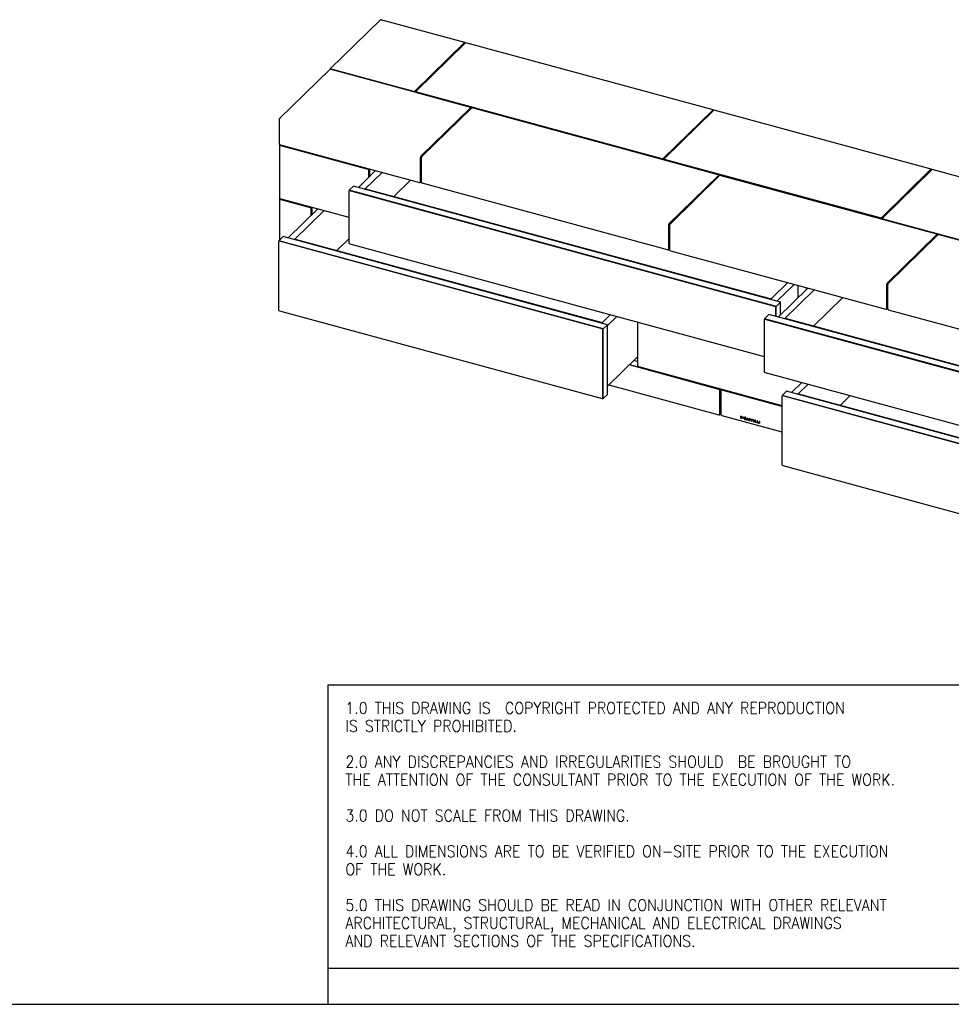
# Model space of a CAD drawing. Header units: millimetres. Extents: x -2 to 6148, y 8 to 4313.
# Tile 2 of 4: x 3224 to 5150, y 8 to 2044. Entities that reach past the tile are written whole.
import ezdxf

# ---------------------------------------------------------------- set-up
doc = ezdxf.new("R2010")
doc.units = ezdxf.units.MM
doc.header["$LTSCALE"] = 15
doc.linetypes.add('SLD-Solido', pattern=[0])
doc.layers.add('NOTE', color=3, linetype='SLD-Solido')
doc.layers.add('SCHIZZI', color=9, linetype='Continuous')
doc.styles.add('SLDTEXTSTYLE1', font='romans__.ttf', dxfattribs={"width": 0.893})

msp = doc.modelspace()

# ---------------------------------------------------------------- linework, layer by layer
for p, q in [((3970.02, 2043.25), (3866.29, 1942)), ((4144.38, 1996.58), (3971.03, 2043.69)), ((4041.3, 1896.26), (4143.86, 1996.36)), ((4041.3, 1895.4), (4143.86, 1995.5)), ((4146.07, 1995.76), (4043.51, 1895.66)), ((4144.33, 1995.1), (4144.33, 1994.43)), ((4144.79, 1995.56), (4144.79, 1994.51)), ((4657.35, 1857.16), (4146.59, 1995.97)), ((4144.63, 1994.35), (4143.1, 1994.76)), ((3865.12, 1940.86), (3761.39, 1839.61)), ((4155.06, 1862.72), (3866.52, 1941.14)), ((3867.69, 1942.28), (4038.6, 1895.83)), ((3867.69, 1941.42), (4038.6, 1894.97)), ((3868.49, 1941.21), (3868.01, 1940.74)), ((4043.28, 1895.18), (4043.28, 1894.32)), ((4044.35, 1894.27), (4551.56, 1756.42)), ((4044.35, 1893.41), (4551.56, 1755.56)), ((4053.34, 1761.23), (4155.9, 1861.33)), ((4053.34, 1760.38), (4155.9, 1860.47)), ((4158.11, 1860.73), (4055.55, 1760.63)), ((4156.13, 1860.96), (4156.13, 1861.81)), ((4668.02, 1723.31), (4160.81, 1861.16)), ((4554.27, 1756.85), (4656.82, 1856.95)), ((4554.27, 1755.99), (4656.82, 1856.09)), ((4556.48, 1756.25), (4659.03, 1856.35)), ((4657.59, 1854.94), (4656.07, 1855.35)), ((4657.29, 1855.02), (4657.29, 1855.69)), ((4657.76, 1855.1), (4657.76, 1856.14)), ((5108.4, 1734.58), (4659.56, 1856.56)), ((3760.33, 1837.99), (3760.33, 1785.92)), ((3760.33, 1785.92), (4050.64, 1707.02)), ((3761.03, 1784.2), (3761.03, 1674.92)), ((3762.05, 1785.45), (3761.26, 1784.68)), ((3944.51, 1733.72), (3762.1, 1783.29)), ((3762.93, 1785.21), (3762.15, 1784.44)), ((3944.97, 1734.17), (3762.56, 1783.75)), ((3763.06, 1785.17), (3763.06, 1783.61)), ((4052.41, 1708.25), (4052.41, 1758.61)), ((4052.87, 1708.71), (4052.87, 1759.06)), ((4054.62, 1707.65), (4054.62, 1758.01)), ((4556.25, 1755.77), (4556.25, 1754.91)), ((5002.62, 1633.83), (4557.31, 1754.86)), ((5002.62, 1632.98), (4557.31, 1754)), ((3960.07, 1731.63), (3924.42, 1696.83)), ((3946.28, 1718.16), (3946.28, 1731.52)), ((3946.74, 1718.62), (3946.74, 1731.98)), ((3947.2, 1735.13), (3947.2, 1719.06)), ((5107.87, 1734.36), (5005.32, 1634.26)), ((5107.87, 1733.5), (5005.32, 1633.41)), ((5110.09, 1733.76), (5007.53, 1633.66)), ((5108.64, 1732.35), (5107.12, 1732.77)), ((5108.34, 1733.1), (5108.34, 1732.43)), ((5108.81, 1733.56), (5108.81, 1732.51)), ((5621.36, 1595.16), (5110.61, 1733.98)), ((3973.34, 1728.02), (3937.69, 1693.23)), ((3997.92, 1678.3), (4032.42, 1711.97)), ((4566.3, 1621.82), (4668.86, 1721.92)), ((4566.3, 1620.96), (4668.86, 1721.06)), ((4568.51, 1621.22), (4671.07, 1721.32)), ((4669.09, 1721.54), (4669.09, 1722.4)), ((4673.77, 1721.75), (5119.08, 1600.72)), ((3905.43, 1689.97), (3904.96, 1689.52)), ((3914.16, 1699.62), (3905.29, 1690.97)), ((4787.94, 1451.08), (3905.29, 1690.97)), ((3905.29, 1690.97), (3905.29, 1689.84)), ((4785.47, 1450.88), (3906.36, 1689.8)), ((4785.94, 1451.33), (3906.83, 1690.26)), ((4796.81, 1459.73), (3914.16, 1699.62)), ((3937.69, 1693.23), (3938.85, 1694.36)), ((3938.85, 1694.36), (4777.28, 1466.49)), ((4054.99, 1706.49), (4052.03, 1707.3)), ((4052.04, 1707.3), (4052.5, 1707.75)), ((4563.6, 1567.6), (4056.39, 1705.45)), ((3761.03, 1672.77), (3761.03, 1587.71)), ((3761.26, 1673.25), (3762.05, 1674.02)), ((3762.1, 1674), (3904.59, 1635.28)), ((3825.11, 1654.74), (3762.1, 1671.86)), ((3762.15, 1673.01), (3762.93, 1673.78)), ((3825.58, 1655.19), (3762.56, 1672.32)), ((3763.06, 1673.74), (3763.06, 1672.18)), ((3904.59, 1688.57), (3904.59, 1582.28)), ((3840.68, 1652.65), (3779.12, 1592.57)), ((3853.94, 1649.04), (3792.39, 1588.96)), ((3826.88, 1639.18), (3826.88, 1652.54)), ((3827.35, 1639.64), (3827.35, 1653)), ((3827.8, 1656.15), (3827.8, 1640.08)), ((5007.3, 1633.18), (5007.3, 1632.32)), ((5008.37, 1632.27), (5515.58, 1494.42)), ((5008.37, 1631.41), (5515.58, 1493.56)), ((4565.37, 1619.2), (4565.37, 1568.84)), ((4565.84, 1619.65), (4565.84, 1569.29)), ((4567.58, 1618.6), (4567.58, 1568.24)), ((3768.86, 1595.35), (3759.99, 1586.7)), ((4439.25, 1413.16), (3768.86, 1595.35)), ((3792.39, 1588.96), (3793.55, 1590.09)), ((3793.55, 1590.09), (4428.56, 1417.51)), ((3880.1, 1566.57), (3904.59, 1590.47)), ((5119.91, 1599.33), (5017.36, 1499.24)), ((5119.91, 1598.48), (5017.36, 1498.38)), ((5122.12, 1598.73), (5019.57, 1498.63)), ((5120.14, 1598.96), (5120.14, 1599.81)), ((5632.04, 1461.31), (5124.83, 1599.16)), ((3759.29, 1584.3), (3759.29, 1443.73)), ((3760.13, 1585.71), (3759.66, 1585.25)), ((4430.38, 1404.5), (3759.99, 1586.7)), ((3759.99, 1586.7), (3759.99, 1585.57)), ((4427.91, 1404.3), (3761.06, 1585.54)), ((4428.38, 1404.75), (3761.53, 1585.99)), ((3906.36, 1580.08), (4763.11, 1347.24)), ((4567.96, 1567.08), (4564.99, 1567.88)), ((4565, 1567.89), (4565.46, 1568.34)), ((4569.35, 1566.04), (5014.65, 1445.02)), ((4811.77, 1500.16), (4776.11, 1465.36)), ((4825.03, 1496.55), (4789.38, 1461.75)), ((4853.34, 1488.86), (4791.78, 1428.78)), ((4833.43, 1469.43), (4833.43, 1494.27)), ((4850.24, 1489.7), (4850.24, 1485.84)), ((5016.42, 1446.25), (5016.42, 1496.61)), ((5016.89, 1446.71), (5016.89, 1497.07)), ((5018.63, 1445.65), (5018.63, 1496.01)), ((4776.11, 1465.36), (4777.28, 1466.49)), ((4866.6, 1485.25), (4805.04, 1425.17)), ((4865.28, 1410.25), (4925.68, 1469.2)), ((4787.24, 1430.01), (4787.24, 1448.68)), ((4787.71, 1429.88), (4787.71, 1449.14)), ((4796.81, 1459.73), (4787.94, 1451.08)), ((4787.94, 1429.82), (4787.94, 1451.08)), ((4796.81, 1433.69), (4796.81, 1459.73)), ((5016.05, 1445.3), (5016.52, 1445.76)), ((5019.01, 1444.49), (5016.05, 1445.3)), ((3761.06, 1441.53), (4427.91, 1260.3)), ((4445.11, 1433.66), (4427.4, 1416.38)), ((4458.38, 1430.06), (4439.25, 1411.39)), ((4772.67, 1433.97), (4763.81, 1425.32)), ((5496.1, 1226.29), (4763.81, 1425.32)), ((4763.81, 1425.32), (4763.81, 1424.19)), ((5504.97, 1234.95), (4772.67, 1433.97)), ((4805.04, 1425.17), (4806.21, 1426.31)), ((4806.21, 1426.31), (5494.28, 1239.3)), ((5527.62, 1305.61), (5020.4, 1443.46)), ((4427.4, 1416.38), (4428.56, 1417.51)), ((4439.25, 1413.16), (4430.38, 1404.5)), ((4439.25, 1269.15), (4439.25, 1413.16)), ((4501.25, 1418.41), (4501.25, 1329.11)), ((4763.11, 1422.92), (4763.11, 1316.63)), ((4763.94, 1424.32), (4763.48, 1423.87)), ((5493.63, 1226.09), (4764.87, 1424.15)), ((5494.1, 1226.55), (4765.34, 1424.61)), ((4429.68, 1261.53), (4429.68, 1402.1)), ((4430.15, 1261.98), (4430.15, 1402.56)), ((4430.38, 1260.5), (4430.38, 1404.5)), ((4501.25, 1346.76), (4439.25, 1286.24)), ((4669.73, 1279.47), (4484.02, 1329.94)), ((4670.2, 1279.92), (4484.48, 1330.4)), ((4484.89, 1330.79), (4501.73, 1326.21)), ((4501.25, 1337.41), (4493.76, 1339.45)), ((4501.73, 1327.81), (4501.73, 1326.21)), ((4503.02, 1326.92), (4799.84, 1246.25)), ((4764.87, 1314.43), (5493.63, 1116.37)), ((4441.94, 1288.87), (4669.73, 1226.97)), ((4841.07, 1293.73), (4819.67, 1272.83)), ((4854.34, 1290.12), (4832.93, 1269.23)), ((4439.25, 1269.15), (4430.38, 1260.5)), ((4671.5, 1228.2), (4671.5, 1277.27)), ((4671.97, 1228.65), (4671.97, 1277.73)), ((4673.71, 1276.67), (4673.71, 1227.6)), ((4674.55, 1278.08), (4674.08, 1277.62)), ((4799.84, 1244.11), (4675.48, 1277.9)), ((4799.84, 1244.69), (4675.95, 1278.36)), ((4799.84, 1264.57), (4799.84, 1124)), ((4800.68, 1265.98), (4800.21, 1265.52)), ((4809.41, 1275.62), (4800.54, 1266.97)), ((5373.64, 1111.21), (4800.54, 1266.97)), ((4800.54, 1266.97), (4800.54, 1265.84)), ((5371.17, 1111.01), (4801.61, 1265.81)), ((5371.64, 1111.46), (4802.08, 1266.26)), ((5382.51, 1119.87), (4809.41, 1275.62)), ((4832.93, 1269.23), (4834.1, 1270.36)), ((4834.1, 1270.36), (5371.82, 1124.22)), ((4920.65, 1246.84), (4940.89, 1266.6)), ((4429.31, 1260.58), (4429.77, 1261.03)), ((4429.48, 1260.74), (4430.38, 1260.5)), ((4671.13, 1227.25), (4671.59, 1227.7)), ((4671.85, 1228.07), (4673.71, 1227.56)), ((4675.48, 1225.4), (4799.84, 1191.6)), ((4714.32, 1223.81), (4714.32, 1220.04)), ((4715.78, 1223.41), (4714.32, 1223.81)), ((4714.46, 1223.77), (4714.46, 1220.17)), ((4715.18, 1223.11), (4715.04, 1222.98)), ((4715.04, 1222.98), (4715.04, 1220.48)), ((4715.78, 1222.78), (4715.04, 1222.98)), ((4715.92, 1222.91), (4715.18, 1223.11)), ((4720.42, 1222.12), (4718.79, 1222.57)), ((4718.79, 1222.57), (4718.79, 1220.48)), ((4718.93, 1222.53), (4718.93, 1220.61)), ((4719.4, 1222.16), (4719.26, 1222.03)), ((4719.26, 1221.6), (4719.26, 1222.03)), ((4719.26, 1222.03), (4720.42, 1221.71)), ((4720.28, 1221.33), (4719.26, 1221.6)), ((4719.4, 1221.33), (4719.26, 1221.19)), ((4719.4, 1222.16), (4720.42, 1221.89)), ((4719.4, 1221.33), (4720.28, 1221.09)), ((4720.28, 1220.92), (4720.28, 1221.33)), ((4720.42, 1221.71), (4720.42, 1222.12)), ((4724.46, 1222.07), (4723.99, 1221.2)), ((4724.13, 1221.34), (4723.99, 1221.2)), ((4724.51, 1222.06), (4724.13, 1221.34)), ((4724.99, 1221.92), (4724.46, 1222.07)), ((4724.46, 1220.93), (4724.99, 1221.92)), ((4714.46, 1220.17), (4714.32, 1220.04)), ((4714.32, 1220.04), (4715.78, 1219.64)), ((4714.46, 1220.17), (4715.92, 1219.78)), ((4715.04, 1220.48), (4715.78, 1220.28)), ((4716.82, 1220.44), (4716.99, 1220.61)), ((4717.1, 1221.16), (4717.1, 1221.17)), ((4717.24, 1221.29), (4717.24, 1221.31)), ((4717.84, 1220.97), (4717.84, 1220.98)), ((4718.93, 1220.61), (4718.79, 1220.48)), ((4718.79, 1220.48), (4720.43, 1220.03)), ((4718.93, 1220.61), (4720.43, 1220.2)), ((4719.26, 1220.76), (4719.26, 1221.19)), ((4719.26, 1221.19), (4720.28, 1220.92)), ((4720.43, 1220.44), (4719.26, 1220.76)), ((4720.43, 1220.03), (4720.43, 1220.44)), ((4721.52, 1219.97), (4721.52, 1219.96)), ((4721.66, 1220.1), (4721.66, 1220.09)), ((4722.34, 1218.14), (4721.76, 1217.06)), ((4721.9, 1217.2), (4721.76, 1217.06)), ((4721.76, 1217.06), (4722.3, 1216.92)), ((4722.48, 1218.28), (4721.9, 1217.2)), ((4721.9, 1217.2), (4722.38, 1217.07)), ((4722.27, 1219.77), (4722.27, 1219.76)), ((4722.3, 1216.92), (4722.77, 1217.8)), ((4722.48, 1218.28), (4722.34, 1218.14)), ((4722.71, 1220.69), (4722.53, 1220.52)), ((4722.64, 1218.71), (4723.7, 1220.67)), ((4722.78, 1218.85), (4722.64, 1218.71)), ((4722.91, 1217.94), (4722.77, 1217.8)), ((4722.78, 1218.85), (4723.84, 1220.81)), ((4723.06, 1218.33), (4724.17, 1220.39)), ((4723.84, 1220.81), (4723.7, 1220.67)), ((4724.31, 1220.53), (4724.17, 1220.39)), ((4724.58, 1219.98), (4724.6, 1219.97)), ((4724.6, 1219.97), (4725.06, 1220.35)), ((4724.74, 1220.1), (4724.6, 1219.97)), ((4724.62, 1218.31), (4724.61, 1218.3)), ((4725.08, 1217.73), (4724.62, 1218.31)), ((4724.72, 1220.12), (4724.74, 1220.1)), ((4724.74, 1220.1), (4725.05, 1220.37)), ((4725.06, 1220.35), (4725.04, 1220.37)), ((4725.07, 1217.72), (4725.08, 1217.73)), ((4727.94, 1220.13), (4726.23, 1216.8)), ((4726.37, 1216.94), (4726.23, 1216.8)), ((4726.23, 1216.8), (4726.97, 1216.6)), ((4728, 1220.11), (4726.37, 1216.94)), ((4726.37, 1216.94), (4727.04, 1216.76)), ((4726.97, 1216.6), (4727.36, 1217.39)), ((4727.5, 1217.53), (4727.36, 1217.39)), ((4727.36, 1217.39), (4729.16, 1216.91)), ((4727.5, 1217.53), (4729.3, 1217.04)), ((4728.26, 1219.2), (4727.63, 1217.94)), ((4727.63, 1217.94), (4728.89, 1217.6)), ((4728.59, 1219.95), (4727.94, 1220.13)), ((4728.4, 1219.33), (4728.26, 1219.2)), ((4728.89, 1217.6), (4728.26, 1219.2)), ((4729.03, 1217.73), (4728.4, 1219.33)), ((4728.6, 1219.94), (4728.59, 1219.95)), ((4730.3, 1215.7), (4728.6, 1219.94)), ((4729.03, 1217.73), (4728.89, 1217.6)), ((4729.3, 1217.04), (4729.16, 1216.91)), ((4729.16, 1216.91), (4729.55, 1215.9)), ((4729.3, 1217.04), (4729.69, 1216.04)), ((4729.69, 1216.04), (4729.55, 1215.9)), ((4729.55, 1215.9), (4730.3, 1215.7)), ((4729.69, 1216.04), (4730.23, 1215.89)), ((4731.85, 1216.33), (4731.41, 1215.95)), ((4731.41, 1215.95), (4731.43, 1215.94)), ((4731.56, 1216.08), (4731.57, 1216.07)), ((4731.58, 1218.07), (4731.58, 1218.06)), ((4731.72, 1218.21), (4731.72, 1218.2)), ((4731.86, 1216.32), (4731.85, 1216.33)), ((4732.29, 1217.92), (4732.29, 1217.93)), ((4732.53, 1218.29), (4732.35, 1218.12)), ((4733.63, 1215.55), (4733.8, 1215.72)), ((4733.73, 1215.79), (4733.73, 1215.78)), ((4733.87, 1215.93), (4733.87, 1215.92)), ((4733.93, 1217.53), (4733.95, 1217.52)), ((4733.95, 1217.52), (4734.33, 1217.94)), ((4734.07, 1217.67), (4734.08, 1217.66)), ((4734.33, 1217.94), (4734.32, 1217.95)), ((4734.44, 1215.65), (4734.44, 1215.66)), ((4738.83, 1217.15), (4735.67, 1218.01)), ((4735.67, 1218.01), (4735.67, 1217.36)), ((4735.81, 1217.5), (4735.67, 1217.36)), ((4735.67, 1217.36), (4736.89, 1217.03)), ((4735.81, 1217.97), (4735.81, 1217.5)), ((4735.81, 1217.5), (4737.03, 1217.17)), ((4737.03, 1217.17), (4736.89, 1217.03)), ((4736.89, 1217.03), (4736.89, 1213.91)), ((4737.03, 1214.04), (4736.89, 1213.91)), ((4736.89, 1213.91), (4737.61, 1213.71)), ((4737.03, 1217.17), (4737.03, 1214.04)), ((4737.03, 1214.04), (4737.61, 1213.88)), ((4737.75, 1216.97), (4737.61, 1216.83)), ((4737.61, 1213.71), (4737.61, 1216.83)), ((4737.61, 1216.83), (4738.83, 1216.5)), ((4737.75, 1216.97), (4738.83, 1216.68)), ((4738.83, 1216.5), (4738.83, 1217.15)), ((4743.22, 1215.95), (4740.33, 1216.74)), ((4740.33, 1216.74), (4740.33, 1212.97)), ((4740.47, 1213.11), (4740.33, 1212.97)), ((4740.33, 1212.97), (4743.25, 1212.18)), ((4740.47, 1216.7), (4740.47, 1213.11)), ((4740.47, 1213.11), (4743.25, 1212.35)), ((4741.18, 1216.06), (4741.04, 1215.92)), ((4741.04, 1214.99), (4741.04, 1215.92)), ((4741.04, 1215.92), (4743.22, 1215.33)), ((4742.97, 1214.46), (4741.04, 1214.99)), ((4741.18, 1214.5), (4741.04, 1214.36)), ((4741.04, 1213.4), (4741.04, 1214.36)), ((4741.04, 1214.36), (4742.97, 1213.84)), ((4743.25, 1212.8), (4741.04, 1213.4)), ((4741.18, 1216.06), (4743.22, 1215.5)), ((4741.18, 1214.5), (4742.97, 1214.01)), ((4742.97, 1213.84), (4742.97, 1214.46)), ((4743.22, 1215.33), (4743.22, 1215.95)), ((4743.25, 1212.18), (4743.25, 1212.8)), ((4744.84, 1215.51), (4744.84, 1211.75)), ((4745.55, 1215.32), (4744.84, 1215.51)), ((4744.98, 1211.88), (4744.84, 1211.75)), ((4744.84, 1211.75), (4747.58, 1211)), ((4744.98, 1215.47), (4744.98, 1211.88)), ((4744.98, 1211.88), (4747.58, 1211.18)), ((4745.55, 1212.19), (4745.55, 1215.32)), ((4747.58, 1211.64), (4745.55, 1212.19)), ((4747.58, 1211), (4747.58, 1211.64)), ((4749.07, 1214.36), (4749.07, 1210.6)), ((4749.78, 1214.17), (4749.07, 1214.36)), ((4749.21, 1210.73), (4749.07, 1210.6)), ((4749.07, 1210.6), (4751.8, 1209.85)), ((4749.21, 1214.33), (4749.21, 1210.73)), ((4749.21, 1210.73), (4751.8, 1210.03)), ((4749.78, 1211.04), (4749.78, 1214.17)), ((4751.8, 1210.49), (4749.78, 1211.04)), ((4751.8, 1209.85), (4751.8, 1210.49)), ((4754.05, 1213.01), (4753.33, 1213.2)), ((4753.33, 1213.2), (4753.33, 1209.44)), ((4753.47, 1209.57), (4753.33, 1209.44)), ((4753.33, 1209.44), (4754.05, 1209.24)), ((4753.47, 1213.17), (4753.47, 1209.57)), ((4753.47, 1209.57), (4754.05, 1209.42)), ((4754.05, 1209.24), (4754.05, 1213.01)), ((4801.61, 1121.8), (5371.17, 967.01))]:
    msp.add_line(p, q)
at = {"flags": 128}
for points in [[(4143.86, 1996.36), (4144.04, 1996.5), (4144.22, 1996.58), (4144.38, 1996.58), (4144.52, 1996.5), (4144.64, 1996.36), (4144.72, 1996.14), (4144.77, 1995.87), (4144.79, 1995.56)], [(4143.86, 1995.5), (4143.95, 1995.57), (4144.04, 1995.61), (4144.12, 1995.61), (4144.19, 1995.57), (4144.25, 1995.5), (4144.29, 1995.39), (4144.32, 1995.26), (4144.33, 1995.1)], [(4044.35, 1893.41), (4044.02, 1893.52), (4043.74, 1893.66), (4043.52, 1893.83), (4043.37, 1894.02), (4043.29, 1894.22), (4043.28, 1894.32)], [(4043.51, 1895.66), (4043.37, 1895.47), (4043.29, 1895.28), (4043.29, 1895.07), (4043.37, 1894.88), (4043.52, 1894.69), (4043.74, 1894.52), (4044.02, 1894.38), (4044.35, 1894.27)], [(4155.9, 1861.33), (4156.04, 1861.52), (4156.12, 1861.72), (4156.12, 1861.92), (4156.04, 1862.12), (4155.89, 1862.3), (4155.67, 1862.47), (4155.39, 1862.61), (4155.06, 1862.72)], [(4657.76, 1856.14), (4657.74, 1856.46), (4657.68, 1856.73), (4657.6, 1856.94), (4657.48, 1857.09), (4657.34, 1857.16), (4657.18, 1857.17), (4657, 1857.09), (4656.82, 1856.95)], [(4657.29, 1855.69), (4657.28, 1855.85), (4657.25, 1855.98), (4657.21, 1856.09), (4657.15, 1856.16), (4657.08, 1856.2), (4657, 1856.2), (4656.91, 1856.16), (4656.82, 1856.09)], [(3761.26, 1784.68), (3761.11, 1784.5), (3761.04, 1784.3), (3761.04, 1784.1), (3761.12, 1783.9), (3761.27, 1783.71), (3761.49, 1783.55), (3761.77, 1783.4), (3762.1, 1783.29)], [(3762.15, 1784.44), (3762.07, 1784.35), (3762.03, 1784.25), (3762.04, 1784.15), (3762.07, 1784.05), (3762.15, 1783.96), (3762.26, 1783.88), (3762.4, 1783.8), (3762.56, 1783.75)], [(4556.48, 1756.25), (4556.33, 1756.06), (4556.25, 1755.86), (4556.26, 1755.66), (4556.33, 1755.46), (4556.49, 1755.28), (4556.71, 1755.11), (4556.98, 1754.97), (4557.31, 1754.86)], [(4557.31, 1754), (4556.98, 1754.11), (4556.71, 1754.25), (4556.49, 1754.42), (4556.33, 1754.61), (4556.26, 1754.8), (4556.25, 1754.91)], [(5108.81, 1733.56), (5108.79, 1733.87), (5108.74, 1734.14), (5108.65, 1734.36), (5108.53, 1734.5), (5108.39, 1734.58), (5108.23, 1734.58), (5108.06, 1734.51), (5107.87, 1734.36)], [(5108.34, 1733.1), (5108.33, 1733.26), (5108.31, 1733.4), (5108.26, 1733.5), (5108.2, 1733.57), (5108.13, 1733.61), (5108.05, 1733.61), (5107.97, 1733.58), (5107.87, 1733.5)], [(4668.86, 1721.92), (4669.01, 1722.11), (4669.08, 1722.31), (4669.08, 1722.51), (4669, 1722.7), (4668.85, 1722.89), (4668.63, 1723.06), (4668.35, 1723.2), (4668.02, 1723.31)], [(3762.1, 1674), (3761.77, 1674.12), (3761.49, 1674.26), (3761.27, 1674.42), (3761.12, 1674.61), (3761.04, 1674.81), (3761.03, 1674.92)], [(3761.26, 1673.25), (3761.11, 1673.07), (3761.04, 1672.87), (3761.04, 1672.67), (3761.12, 1672.47), (3761.27, 1672.28), (3761.49, 1672.11), (3761.77, 1671.97), (3762.1, 1671.86)], [(3762.15, 1673.01), (3762.07, 1672.92), (3762.03, 1672.82), (3762.04, 1672.72), (3762.07, 1672.62), (3762.15, 1672.53), (3762.26, 1672.44), (3762.4, 1672.37), (3762.56, 1672.32)], [(5008.37, 1631.41), (5008.04, 1631.52), (5007.76, 1631.67), (5007.54, 1631.83), (5007.39, 1632.02), (5007.31, 1632.22), (5007.3, 1632.32)], [(5007.53, 1633.66), (5007.38, 1633.47), (5007.31, 1633.28), (5007.31, 1633.07), (5007.39, 1632.88), (5007.54, 1632.69), (5007.76, 1632.52), (5008.04, 1632.38), (5008.37, 1632.27)], [(5119.91, 1599.33), (5120.06, 1599.52), (5120.14, 1599.72), (5120.13, 1599.92), (5120.05, 1600.12), (5119.9, 1600.3), (5119.68, 1600.47), (5119.4, 1600.61), (5119.08, 1600.72)]]:
    msp.add_lwpolyline(points, dxfattribs=at)
for centre, radius, start, end in [((4146.51, 1995.44), 0.541, 80.73183, 143.96753), ((3866.06, 1939.81), 1.41, 71.12277, 131.78725), ((3867.22, 1941.07), 1.3, 68.73689, 174.15154), ((3867.46, 1940.8), 0.666, 69.94531, 157.38173), ((4039.52, 1898.77), 3.08, 252.69603, 305.39891), ((4039.52, 1897.92), 3.08, 252.69603, 305.39891), ((4155.46, 1860.98), 0.664, 310.64064, 357.99746), ((4159.89, 1858.22), 3.08, 72.69603, 125.39891), ((4659.47, 1856.03), 0.541, 80.73183, 143.96753), ((4056.5, 1758.63), 4.09, 140.51294, 180.34344), ((4054.92, 1759.08), 2.04, 140.51294, 180.34344), ((4058.71, 1758.03), 4.09, 140.51294, 180.34344), ((4552.48, 1759.36), 3.08, 252.69603, 305.39891), ((4552.48, 1758.5), 3.08, 252.69603, 305.39891), ((3943.85, 1731.38), 2.43, 3.39156, 74.33381), ((3944.32, 1731.83), 2.43, 3.39156, 74.33381), ((5110.52, 1733.44), 0.541, 80.73183, 143.96753), ((4668.43, 1721.57), 0.664, 310.64064, 357.99746), ((4672.86, 1718.81), 3.08, 72.69603, 125.39891), ((3905.89, 1688.59), 1.3, 68.8623, 180.92226), ((3906.38, 1688.9), 1.43, 71.58383, 131.32619), ((4051.11, 1708.23), 1.3, 248.8623, 0.92226), ((4051.58, 1708.66), 1.29, 315.35447, 1.91129), ((4057.04, 1707.79), 2.43, 183.39156, 254.33381), ((3824.46, 1652.4), 2.43, 3.39156, 74.33381), ((3824.92, 1652.85), 2.43, 3.39156, 74.33381), ((5003.53, 1636.78), 3.08, 252.69603, 305.39891), ((5003.53, 1635.92), 3.08, 252.69603, 305.39891), ((4569.46, 1619.22), 4.09, 140.51294, 180.34344), ((4567.88, 1619.66), 2.04, 140.51294, 180.34344), ((4571.67, 1618.62), 4.09, 140.51294, 180.34344), ((5119.48, 1598.98), 0.664, 310.64064, 357.99746), ((5123.91, 1596.22), 3.08, 72.69603, 125.39891), ((3760.59, 1584.32), 1.3, 68.8623, 180.92226), ((3761.07, 1584.63), 1.43, 71.58383, 131.32619), ((3907.02, 1582.42), 2.43, 183.39156, 254.33381), ((4564.07, 1568.82), 1.3, 248.8623, 0.92226), ((4564.55, 1569.25), 1.29, 315.35447, 1.91129), ((4570.01, 1568.38), 2.43, 183.39156, 254.33381), ((5020.51, 1496.63), 4.09, 140.51294, 180.34344), ((5018.93, 1497.08), 2.04, 140.51294, 180.34344), ((5022.72, 1496.03), 4.09, 140.51294, 180.34344), ((4784.82, 1448.54), 2.43, 3.39156, 74.33381), ((4785.28, 1448.99), 2.43, 3.39156, 74.33381), ((5015.12, 1446.23), 1.3, 248.8623, 0.92226), ((5015.6, 1446.66), 1.29, 315.35447, 1.91129), ((5021.06, 1445.79), 2.43, 183.39156, 254.33381), ((3761.72, 1443.87), 2.43, 183.39156, 254.33381), ((4427.72, 1402.42), 2.43, 3.39156, 74.33381), ((4764.41, 1422.94), 1.3, 68.8623, 180.92226), ((4764.89, 1423.25), 1.43, 71.58383, 131.32619), ((4427.26, 1401.96), 2.43, 3.39156, 74.33381), ((4503.67, 1329.26), 2.43, 183.39156, 254.33381), ((4765.53, 1316.77), 2.43, 183.39156, 254.33381), ((4669.08, 1277.13), 2.43, 3.39156, 74.33381), ((4669.54, 1277.58), 2.43, 3.39156, 74.33381), ((4675.01, 1276.69), 1.3, 68.8623, 180.92226), ((4675.49, 1277), 1.43, 71.58383, 131.32619), ((4801.14, 1264.59), 1.3, 68.8623, 180.92226), ((4801.62, 1264.9), 1.43, 71.58383, 131.32619), ((4428.38, 1261.51), 1.3, 248.8623, 0.92226), ((4428.86, 1261.94), 1.29, 315.35447, 1.91129), ((4670.2, 1228.18), 1.3, 248.8623, 0.92226), ((4670.68, 1228.61), 1.29, 315.35447, 1.91129), ((4676.14, 1227.74), 2.43, 183.39156, 254.33381), ((4802.26, 1124.14), 2.43, 183.39156, 254.33381)]:
    msp.add_arc(centre, radius, start, end)
for points, knots in [([(3971.18, 2043.29), (3970.98, 2043.36), (3970.6, 2043.5), (3970.19, 2043.43), (3970.07, 2043.26), (3970.05, 2043.22)], [0, 0, 0, 0, 0.4315288, 0.8630576, 1, 1, 1, 1]), ([(3970.7, 2043.42), (3970.71, 2043.43), (3970.74, 2043.47), (3970.81, 2043.55), (3970.89, 2043.63), (3970.95, 2043.67), (3971, 2043.69), (3971.03, 2043.69), (3971.07, 2043.67), (3971.1, 2043.62), (3971.13, 2043.54), (3971.15, 2043.44), (3971.17, 2043.33), (3971.18, 2043.29)], [0, 0, 0, 0, 0.0177588, 0.1163444, 0.236959, 0.3537214, 0.4105738, 0.5147256, 0.6044405, 0.6897552, 0.7665243, 0.921577, 1, 1, 1, 1]), ([(3763.03, 1840.13), (3762.76, 1840.05), (3762.49, 1839.93), (3761.97, 1839.62), (3761.72, 1839.43), (3761.25, 1839.02), (3761.04, 1838.81), (3760.65, 1838.38), (3760.48, 1838.18), (3760.33, 1837.99)], [0, 0, 0, 0, 0.25, 0.25, 0.5, 0.5, 0.75, 0.75, 1, 1, 1, 1]), ([(3760.89, 1838.65), (3760.94, 1838.84), (3761.06, 1839.29), (3761.54, 1839.8), (3762.23, 1840.14), (3762.76, 1840.14), (3763.03, 1840.13)], [0, 0, 0, 0, 0.2066565, 0.4711043, 0.7355522, 1, 1, 1, 1]), ([(4723.99, 1221.2), (4723.85, 1221.27), (4723.69, 1221.32), (4723.52, 1221.37), (4722.38, 1221.68), (4721.52, 1221.08), (4721.52, 1219.97)], [11, 11, 11, 11, 12, 12, 12, 13, 13, 13, 13]), ([(4715.92, 1219.78), (4716.23, 1219.73), (4716.82, 1219.64), (4717.4, 1219.82), (4717.56, 1220.05), (4717.58, 1220.07)], [0, 0, 0, 0, 0.4944138, 0.9455058, 1, 1, 1, 1]), ([(4716.97, 1220.59), (4717.04, 1220.68), (4717.2, 1220.87), (4717.22, 1221.14), (4717.24, 1221.29)], [0, 0, 0, 0, 0.4531941, 1, 1, 1, 1]), ([(4722.1, 1221.18), (4721.99, 1221.08), (4721.72, 1220.8), (4721.68, 1220.37), (4721.66, 1220.1)], [0, 0, 0, 0, 0.3950272, 1, 1, 1, 1]), ([(4723.7, 1220.67), (4723.64, 1220.69), (4723.58, 1220.71), (4723.52, 1220.73), (4722.8, 1220.93), (4722.27, 1220.51), (4722.27, 1219.77)], [2, 2, 2, 2, 3, 3, 3, 4, 4, 4, 4]), ([(4723.84, 1220.81), (4723.81, 1220.82), (4723.76, 1220.84), (4723.7, 1220.86), (4723.68, 1220.86), (4723.67, 1220.87), (4723.66, 1220.87), (4723.66, 1220.87), (4723.66, 1220.87), (4723.66, 1220.87), (4723.66, 1220.87), (4723.66, 1220.87), (4723.49, 1220.91), (4723.16, 1220.93), (4722.82, 1220.83), (4722.72, 1220.69), (4722.71, 1220.66)], [0, 0, 0, 0, 0.0789127, 0.1139482, 0.1294955, 0.1363684, 0.1393993, 0.1407343, 0.141322, 0.1415806, 0.1416944, 0.1417445, 0.1417838, 0.5353582, 0.91295, 1, 1, 1, 1]), ([(4722.77, 1217.8), (4723, 1217.66), (4723.24, 1217.55), (4723.5, 1217.48), (4724.15, 1217.3), (4724.6, 1217.37), (4725.07, 1217.72)], [18, 18, 18, 18, 19, 19, 19, 20, 20, 20, 20]), ([(4722.91, 1217.94), (4723, 1217.89), (4723.17, 1217.79), (4723.49, 1217.65), (4723.97, 1217.53), (4724.56, 1217.49), (4724.9, 1217.69), (4725.05, 1217.78)], [0, 0, 0, 0, 0.1167679, 0.2369676, 0.4194745, 0.7447127, 1, 1, 1, 1]), ([(4724.61, 1218.3), (4724.28, 1218.09), (4723.99, 1217.99), (4723.52, 1218.11), (4723.35, 1218.16), (4723.2, 1218.23), (4723.06, 1218.33)], [0, 0, 0, 0, 1, 1, 1, 2, 2, 2, 2]), ([(4731.43, 1215.94), (4731.88, 1215.42), (4732.44, 1215.06), (4733.05, 1214.9), (4733.89, 1214.67), (4734.44, 1214.96), (4734.44, 1215.65)], [18, 18, 18, 18, 19, 19, 19, 20, 20, 20, 20]), ([(4731.57, 1216.07), (4731.75, 1215.89), (4732.1, 1215.53), (4732.77, 1215.16), (4733.51, 1214.9), (4733.97, 1215.01), (4734.2, 1215.07)], [0, 0, 0, 0, 0.2350897, 0.4657432, 0.7286753, 1, 1, 1, 1]), ([(4734.32, 1217.95), (4733.91, 1218.38), (4733.45, 1218.66), (4732.91, 1218.81), (4732.12, 1219.02), (4731.58, 1218.72), (4731.58, 1218.07)], [7, 7, 7, 7, 8, 8, 8, 9, 9, 9, 9]), ([(4731.95, 1218.77), (4731.9, 1218.72), (4731.74, 1218.59), (4731.73, 1218.36), (4731.72, 1218.21)], [0, 0, 0, 0, 0.330348, 1, 1, 1, 1]), ([(4733.73, 1215.78), (4733.73, 1215.51), (4733.46, 1215.4), (4733.06, 1215.51), (4732.63, 1215.63), (4732.26, 1215.88), (4731.86, 1216.32)], [13, 13, 13, 13, 14, 14, 14, 15, 15, 15, 15]), ([(4732.29, 1217.93), (4732.29, 1218.19), (4732.53, 1218.29), (4732.9, 1218.19), (4733.24, 1218.1), (4733.58, 1217.88), (4733.93, 1217.53)], [2, 2, 2, 2, 3, 3, 3, 4, 4, 4, 4]), ([(4732.52, 1218.27), (4732.54, 1218.29), (4732.61, 1218.36), (4732.8, 1218.38), (4733.13, 1218.32), (4733.59, 1218.11), (4733.9, 1217.82), (4734.07, 1217.67)], [0, 0, 0, 0, 0.0720214, 0.1960288, 0.3427936, 0.6487554, 1, 1, 1, 1]), ([(4733.87, 1215.92), (4733.86, 1215.85), (4733.85, 1215.76), (4733.79, 1215.72), (4733.78, 1215.71)], [0, 0, 0, 0, 0.7555904, 1, 1, 1, 1])]:
    msp.add_open_spline(points, degree=3, knots=knots)
for points in [[(4717.84, 1220.98), (4717.84, 1222.06), (4716.98, 1223.09), (4715.78, 1223.41)], [(4717.1, 1221.17), (4717.1, 1221.9), (4716.55, 1222.57), (4715.78, 1222.78)], [(4717.24, 1221.31), (4717.24, 1222.04), (4716.69, 1222.7), (4715.92, 1222.91)], [(4715.78, 1220.28), (4716.55, 1220.07), (4717.1, 1220.43), (4717.1, 1221.16)], [(4715.78, 1219.64), (4716.98, 1219.32), (4717.84, 1219.87), (4717.84, 1220.97)], [(4721.52, 1219.96), (4721.52, 1219.28), (4721.84, 1218.62), (4722.34, 1218.14)], [(4721.66, 1220.09), (4721.66, 1219.42), (4721.98, 1218.76), (4722.48, 1218.28)], [(4722.27, 1219.76), (4722.27, 1219.38), (4722.41, 1219.01), (4722.64, 1218.71)], [(4724.17, 1220.39), (4724.31, 1220.28), (4724.44, 1220.15), (4724.58, 1219.98)], [(4724.31, 1220.53), (4724.45, 1220.42), (4724.58, 1220.28), (4724.72, 1220.12)], [(4725.04, 1220.37), (4724.89, 1220.56), (4724.7, 1220.75), (4724.46, 1220.93)], [(4731.58, 1218.06), (4731.58, 1217.36), (4732.03, 1217), (4732.87, 1216.58)], [(4731.72, 1218.2), (4731.72, 1217.5), (4732.17, 1217.14), (4733.01, 1216.71)], [(4733.19, 1217.11), (4732.48, 1217.47), (4732.29, 1217.64), (4732.29, 1217.92)], [(4732.87, 1216.58), (4733.6, 1216.22), (4733.73, 1216.04), (4733.73, 1215.79)], [(4733.01, 1216.71), (4733.74, 1216.35), (4733.87, 1216.17), (4733.87, 1215.93)], [(4734.44, 1215.66), (4734.44, 1216.24), (4734.08, 1216.66), (4733.19, 1217.11)]]:
    msp.add_open_spline(points, degree=3)
at = {"layer": 'SCHIZZI', "color": 7}
for p, q in [((3861.3, 668.54), (3861.3, 83.18)), ((3861.3, 668.54), (6147.91, 668.54)), ((3861.3, 83.18), (3861.3, 8.18)), ((3861.3, 83.18), (6147.95, 83.18)), ((-2.04, 8.18), (6147.96, 8.18))]:
    msp.add_line(p, q, dxfattribs=at)

# ---------------------------------------------------------------- texts
at = {"layer": 'NOTE', "color": 7, "char_height": 24, "attachment_point": 1, "style": 'SLDTEXTSTYLE1'}
for s, insert in [('1.0 THIS DRAWING IS  COPYRIGHT PROTECTED AND ANY REPRODUCTION', (3897.47, 632.64)), ('IS STRICTLY PROHIBITED.', (3897.47, 595.6)), ('2.0 ANY DISCREPANCIES AND IRREGULARITIES SHOULD  BE BROUGHT TO ', (3897.47, 521.51)), ('THE ATTENTION OF THE CONSULTANT PRIOR TO THE EXECUTION OF THE WORK.', (3897.47, 484.47)), ('3.0 DO NOT SCALE FROM THIS DRAWING.', (3897.47, 410.39)), ('4.0 ALL DIMENSIONS ARE TO BE VERIFIED ON-SITE PRIOR TO THE EXECUTION ', (3897.47, 336.31)), ('OF THE WORK.', (3897.47, 299.26)), ('5.0 THIS DRAWING SHOULD BE READ IN CONJUNCTION WITH OTHER RELEVANT ', (3897.47, 225.18)), ('ARCHITECTURAL, STRUCTURAL, MECHANICAL AND ELECTRICAL DRAWINGS ', (3897.47, 188.14)), ('AND RELEVANT SECTIONS OF THE SPECIFICATIONS.', (3897.47, 151.1))]:
    msp.add_mtext(s, dxfattribs=dict(at, insert=insert))

doc.saveas('drawing.dxf')
